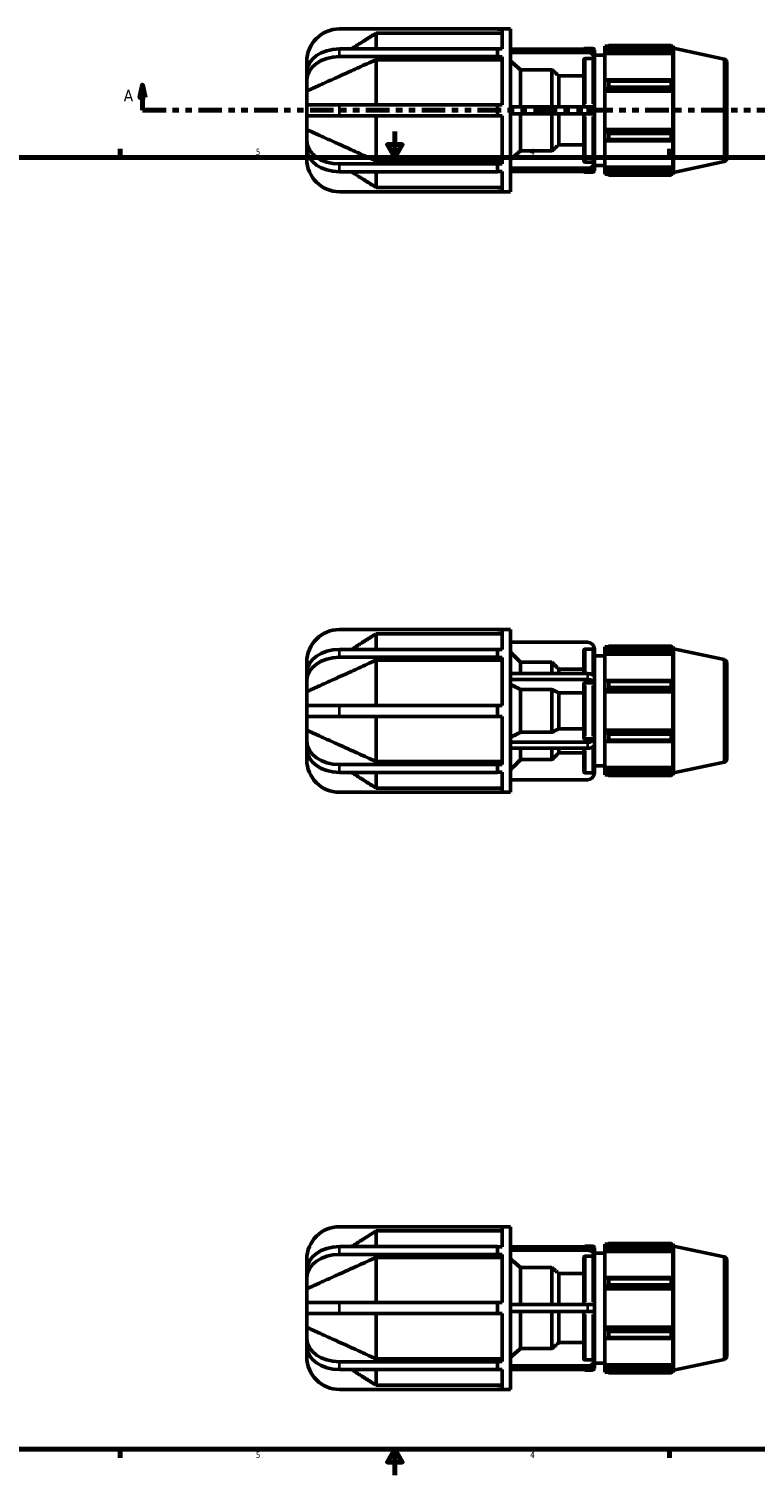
# Model space of a CAD drawing. Header units: inches. Extents: x 0.1 to 43.8, y -12 to 27.8.
# Tile 3 of 6: x 11.3 to 22.6, y 0.6 to 23. Entities that reach past the tile are written whole.
import ezdxf

# ---------------------------------------------------------------- set-up
doc = ezdxf.new("R2010")
doc.units = ezdxf.units.IN
doc.header["$MEASUREMENT"] = 0
doc.linetypes.add('DOUBLE_DASH_CHAIN', pattern=[1.2403, 0.6614, -0.0827, 0.1654, -0.0827, 0.1654, -0.0827])
for name, color, linetype, lineweight in [('Border (ANSI)', 7, 'Continuous', 70), ('Section Line (ANSI)', 7, 'DOUBLE_DASH_CHAIN', 70), ('Visible (ANSI)', 7, 'Continuous', 50), ('Visible Narrow (ANSI)', 7, 'Continuous', 35)]:
    doc.layers.add(name, color=color, linetype=linetype, lineweight=lineweight)
doc.styles.add('Label Text (ANSI)', font='tahoma.ttf')
doc.styles.add('Note Text (ANSI)', font='tahoma.ttf')

# ---------------------------------------------------------------- blocks, each defined once
blk = doc.blocks.new('Borders Default Border')
at = {"layer": 'Border (ANSI)'}
for p, q in [((12.75, 21), (12.75, 21.134)), ((21.25, 21), (21.25, 21.134)), ((12.75, 1), (12.75, 0.866)), ((21.25, 1), (21.25, 0.866))]:
    blk.add_line(p, q, dxfattribs=at)
at = {"layer": 'Border (ANSI)', "flags": 128}
for points in [[(17, 21.4), (17, 21), (16.885, 21.2), (17.115, 21.2), (17, 21)], [(0.5, 1), (0.5, 21), (33.5, 21), (33.5, 1), (0.5, 1)], [(17, 0.6), (17, 1), (16.885, 0.8), (17.115, 0.8), (17, 1)]]:
    blk.add_lwpolyline(points, dxfattribs=at)
at = {"layer": 'Border (ANSI)', "color": 5, "true_color": 0x0000ff, "char_height": 0.0945, "attachment_point": 7, "style": 'Note Text (ANSI)'}
for s, insert in [('5', (14.847, 21.038)), ('4', (19.092, 21.04)), ('5', (14.847, 0.864)), ('4', (19.092, 0.866))]:
    blk.add_mtext(s, dxfattribs=dict(at, insert=insert))
blk = doc.blocks.new('2dTransSection0')
at = {"layer": 'Section Line (ANSI)', "linetype": 'Continuous'}
for p, q in [((13.094, 22.124), (13.054, 21.927)), ((13.094, 21.927), (13.094, 22.124)), ((13.133, 21.927), (13.094, 22.124)), ((30.538, 22.124), (30.498, 21.927)), ((30.538, 21.927), (30.538, 22.124)), ((30.577, 21.927), (30.538, 22.124)), ((13.054, 21.927), (13.133, 21.927)), ((13.094, 21.73), (13.094, 21.927)), ((13.094, 21.73), (13.458, 21.73)), ((30.173, 21.73), (30.538, 21.73)), ((30.498, 21.927), (30.577, 21.927)), ((30.538, 21.73), (30.538, 21.927))]:
    blk.add_line(p, q, dxfattribs=at)
at = {"layer": 'Section Line (ANSI)', "linetype": 'DOUBLE_DASH_CHAIN', "ltscale": 0.55082}
blk.add_line((13.094, 21.73), (30.538, 21.73), dxfattribs=at)
at = {"layer": 'Section Line (ANSI)', "linetype": 'Continuous', "flags": 128}
for points in [[(13.133, 21.927), (13.094, 22.124), (13.054, 21.927), (13.133, 21.927)], [(30.577, 21.927), (30.538, 22.124), (30.498, 21.927), (30.577, 21.927)]]:
    blk.add_lwpolyline(points, dxfattribs=at)
at = {"layer": 'Section Line (ANSI)'}
for points in [[(13.133, 21.927), (13.094, 22.124), (13.054, 21.927), (13.133, 21.927)], [(30.577, 21.927), (30.538, 22.124), (30.498, 21.927), (30.577, 21.927)]]:
    blk.add_solid(points, dxfattribs=at)
at = {"layer": 'Section Line (ANSI)', "char_height": 0.18, "attachment_point": 7, "style": 'Label Text (ANSI)'}
for insert in [(12.804, 21.868), (30.674, 21.868)]:
    blk.add_mtext('A', dxfattribs=dict(at, insert=insert))

msp = doc.modelspace()

# ---------------------------------------------------------------- linework, layer by layer
at = {"layer": 'Visible (ANSI)'}
for p, q in [((18.5853, 22.9898), (16.1409, 22.9898)), ((16.7079, 22.681), (16.7079, 22.9238)), ((18.6609, 22.9238), (16.7079, 22.9238)), ((18.5853, 22.9898), (18.7869, 22.9898)), ((18.5853, 22.9869), (18.5853, 22.9898)), ((18.6609, 22.9869), (18.5853, 22.9869)), ((18.6609, 22.679), (18.6609, 22.9869)), ((18.7869, 20.4698), (18.7869, 22.9898)), ((16.1409, 22.681), (18.5853, 22.681)), ((18.5853, 22.6208), (18.5853, 22.681)), ((18.5853, 22.679), (18.6609, 22.679)), ((18.5853, 22.5605), (18.5853, 22.6208)), ((18.7869, 22.6787), (19.9799, 22.6787)), ((19.9799, 22.6255), (18.7869, 22.6255)), ((19.9448, 22.6883), (20.0654, 22.6883)), ((20.0864, 22.6674), (20.0864, 22.5865)), ((20.2489, 22.7203), (20.2489, 22.6846)), ((20.2489, 22.7203), (20.2942, 22.7203)), ((20.2702, 22.7049), (20.2489, 22.6846)), ((20.2489, 22.6178), (20.2489, 22.6846)), ((20.2489, 22.6178), (20.2702, 22.6367)), ((20.2489, 22.6083), (20.2489, 22.6178)), ((20.2702, 22.6367), (21.2909, 22.6367)), ((20.3128, 22.7319), (20.3128, 22.6934)), ((20.3128, 22.7319), (21.2771, 22.7319)), ((21.2771, 22.6934), (20.3128, 22.6934)), ((21.2771, 22.6934), (21.2771, 22.7319)), ((21.2831, 22.7203), (21.3013, 22.7203)), ((21.3013, 22.6744), (21.2909, 22.7049)), ((21.2909, 22.6367), (21.3013, 22.6083)), ((21.3013, 22.6744), (21.3013, 22.7203)), ((21.3109, 22.6908), (21.3013, 22.7203)), ((21.3109, 20.7688), (21.3109, 22.6908)), ((22.0954, 22.5241), (21.3109, 22.6908)), ((15.6369, 22.4858), (15.6369, 22.3246)), ((18.5853, 22.5605), (16.1409, 22.5605)), ((16.7079, 21.815), (16.7079, 22.5138)), ((18.6609, 22.5138), (16.7079, 22.5138)), ((18.5853, 22.5585), (18.5853, 22.5605)), ((18.6609, 22.5585), (18.5853, 22.5585)), ((18.6609, 21.815), (18.6609, 22.5585)), ((19.9239, 21.7831), (19.9239, 22.5138)), ((20.0654, 22.532), (19.9448, 22.532)), ((20.0864, 22.5333), (20.0864, 22.5865)), ((20.0864, 22.5818), (20.2489, 22.5818)), ((20.0864, 22.5138), (20.0864, 22.5333)), ((20.0864, 22.5138), (20.0864, 21.7831)), ((20.2489, 22.6083), (20.2489, 22.1921)), ((20.2489, 22.6083), (21.3013, 22.6083)), ((21.3013, 22.1871), (21.3013, 22.6083)), ((22.1369, 22.4728), (22.1369, 20.9868)), ((15.6369, 22.2041), (15.6369, 22.3246)), ((15.6369, 22.2041), (15.6369, 22.0283)), ((19.4303, 22.3563), (18.9444, 22.3563)), ((18.9444, 21.7831), (18.9444, 22.3563)), ((19.4303, 21.7831), (19.4303, 22.3563)), ((19.9239, 22.2637), (19.5369, 22.2637)), ((19.5369, 21.7831), (19.5369, 22.2637)), ((20.2702, 22.2019), (20.2489, 22.1921)), ((20.2489, 22.0308), (20.2489, 22.1921)), ((21.2909, 22.2019), (20.2702, 22.2019)), ((20.3128, 22.1834), (20.3128, 22.0904)), ((20.3128, 22.1834), (21.2771, 22.1834)), ((21.2771, 22.0904), (21.2771, 22.1834)), ((21.3013, 22.1871), (21.2909, 22.2019)), ((15.6369, 21.815), (15.6369, 22.0283)), ((20.2489, 22.0308), (20.2702, 22.0372)), ((20.2489, 22.0276), (20.2489, 22.0308)), ((20.2489, 22.0276), (20.2489, 21.432)), ((20.2489, 22.0276), (21.3013, 22.0276)), ((20.2702, 22.0372), (21.2909, 22.0372)), ((21.2771, 22.0904), (20.3128, 22.0904)), ((21.2909, 22.0372), (21.3013, 22.0276)), ((21.3013, 21.432), (21.3013, 22.0276)), ((16.1409, 21.815), (15.6369, 21.815)), ((15.6369, 21.6446), (15.6369, 21.815)), ((16.1409, 21.815), (18.5853, 21.815)), ((18.5853, 21.7298), (18.5853, 21.815)), ((18.5853, 21.815), (18.6609, 21.815)), ((18.5853, 21.6446), (18.5853, 21.7298)), ((18.7869, 21.7831), (19.9799, 21.7831)), ((19.9799, 21.7831), (20.0864, 21.7831)), ((20.0864, 21.6766), (20.0864, 21.7831)), ((15.6369, 21.4313), (15.6369, 21.6446)), ((15.6369, 21.6446), (16.1409, 21.6446)), ((18.5853, 21.6446), (16.1409, 21.6446)), ((16.7079, 20.9458), (16.7079, 21.6446)), ((18.6609, 21.6446), (18.5853, 21.6446)), ((18.6609, 20.9011), (18.6609, 21.6446)), ((19.9799, 21.6766), (18.7869, 21.6766)), ((18.9444, 21.1033), (18.9444, 21.6766)), ((19.4303, 21.1033), (19.4303, 21.6766)), ((19.5369, 21.1959), (19.5369, 21.6766)), ((19.9239, 20.9458), (19.9239, 21.6766)), ((20.0864, 21.6766), (19.9799, 21.6766)), ((20.0864, 21.6766), (20.0864, 20.9458)), ((15.6369, 21.4313), (15.6369, 21.2555)), ((20.2489, 21.4288), (20.2489, 21.432)), ((20.2489, 21.432), (21.3013, 21.432)), ((20.2489, 21.2675), (20.2489, 21.4288)), ((20.2702, 21.4224), (20.2489, 21.4288)), ((21.2909, 21.4224), (20.2702, 21.4224)), ((20.3128, 21.3692), (20.3128, 21.2762)), ((20.3128, 21.3692), (21.2771, 21.3692)), ((21.2771, 21.2762), (20.3128, 21.2762)), ((21.2771, 21.2762), (21.2771, 21.3692)), ((21.3013, 21.432), (21.2909, 21.4224)), ((21.2909, 21.2577), (21.3013, 21.2725)), ((21.3013, 20.8513), (21.3013, 21.2725)), ((15.6369, 21.135), (15.6369, 21.2555)), ((15.6369, 21.135), (15.6369, 20.9738)), ((18.9444, 21.1033), (19.4303, 21.1033)), ((19.5369, 21.1959), (19.9239, 21.1959)), ((20.2489, 21.2675), (20.2489, 20.8513)), ((20.2489, 21.2675), (20.2702, 21.2577)), ((20.2702, 21.2577), (21.2909, 21.2577)), ((16.1409, 20.8991), (18.5853, 20.8991)), ((16.7079, 20.9458), (18.6609, 20.9458)), ((18.5853, 20.8991), (18.5853, 20.9011)), ((18.5853, 20.9011), (18.6609, 20.9011)), ((18.5853, 20.8389), (18.5853, 20.8991)), ((18.5853, 20.7786), (18.5853, 20.8389)), ((18.7869, 20.8341), (19.9799, 20.8341)), ((19.9448, 20.9276), (20.0654, 20.9276)), ((20.0864, 20.9263), (20.0864, 20.9458)), ((20.0864, 20.8731), (20.0864, 20.9263)), ((20.0864, 20.8778), (20.2489, 20.8778)), ((20.0864, 20.8731), (20.0864, 20.7923)), ((20.2489, 20.8418), (20.2489, 20.8513)), ((20.2489, 20.8513), (21.3013, 20.8513)), ((20.2489, 20.775), (20.2489, 20.8418)), ((20.2702, 20.8229), (20.2489, 20.8418)), ((21.2909, 20.8229), (20.2702, 20.8229)), ((21.3013, 20.8513), (21.2909, 20.8229)), ((22.0954, 20.9356), (21.3109, 20.7688)), ((18.5853, 20.7786), (16.1409, 20.7786)), ((16.7079, 20.5358), (16.7079, 20.7786)), ((18.6609, 20.7806), (18.5853, 20.7806)), ((18.6609, 20.4727), (18.6609, 20.7806)), ((19.9799, 20.7809), (18.7869, 20.7809)), ((19.9448, 20.7713), (20.0654, 20.7713)), ((20.2489, 20.775), (20.2489, 20.7394)), ((20.2489, 20.775), (20.2702, 20.7547)), ((20.2489, 20.7394), (20.2942, 20.7394)), ((20.3128, 20.7662), (20.3128, 20.7277)), ((20.3128, 20.7662), (21.2771, 20.7662)), ((21.2771, 20.7277), (20.3128, 20.7277)), ((21.2771, 20.7277), (21.2771, 20.7662)), ((21.2831, 20.7394), (21.3013, 20.7394)), ((21.2909, 20.7547), (21.3013, 20.7852)), ((21.3013, 20.7394), (21.3013, 20.7852)), ((21.3109, 20.7688), (21.3013, 20.7394)), ((16.1409, 20.4698), (18.5853, 20.4698)), ((16.7079, 20.5358), (18.6609, 20.5358)), ((18.5853, 20.4698), (18.5853, 20.4727)), ((18.5853, 20.4727), (18.6609, 20.4727)), ((18.5853, 20.4698), (18.7869, 20.4698)), ((18.5853, 13.691), (16.1409, 13.691)), ((18.5853, 13.691), (18.7869, 13.691)), ((18.5853, 13.6881), (18.5853, 13.691)), ((18.6609, 13.6881), (18.5853, 13.6881)), ((18.6609, 13.3801), (18.6609, 13.6881)), ((18.7869, 11.171), (18.7869, 13.691)), ((16.7079, 13.3822), (16.7079, 13.6249)), ((18.6609, 13.6249), (16.7079, 13.6249)), ((19.9799, 13.496), (18.7869, 13.496)), ((16.1409, 13.3822), (18.5853, 13.3822)), ((18.5853, 13.2617), (16.1409, 13.2617)), ((16.7079, 12.5162), (16.7079, 13.215)), ((18.6609, 13.215), (16.7079, 13.215)), ((18.5853, 13.3219), (18.5853, 13.3822)), ((18.5853, 13.3801), (18.6609, 13.3801)), ((18.5853, 13.2617), (18.5853, 13.3219)), ((18.5853, 13.2596), (18.5853, 13.2617)), ((18.6609, 13.2596), (18.5853, 13.2596)), ((18.6609, 12.5162), (18.6609, 13.2596)), ((19.9239, 13.0096), (19.9239, 13.367)), ((20.0654, 13.388), (19.9448, 13.388)), ((20.0864, 13.367), (20.0864, 13.3895)), ((20.0864, 13.367), (20.0864, 12.9563)), ((20.0864, 13.283), (20.2489, 13.283)), ((20.2489, 13.4214), (20.2489, 13.3857)), ((20.2489, 13.4214), (20.2942, 13.4214)), ((20.2702, 13.4061), (20.2489, 13.3857)), ((20.2489, 13.319), (20.2489, 13.3857)), ((20.2489, 13.319), (20.2702, 13.3379)), ((20.2489, 13.3095), (20.2489, 13.319)), ((20.2489, 13.3095), (20.2489, 12.8932)), ((20.2489, 13.3095), (21.3013, 13.3095)), ((20.2702, 13.3379), (21.2909, 13.3379)), ((20.3128, 13.4331), (20.3128, 13.3946)), ((20.3128, 13.4331), (21.2771, 13.4331)), ((21.2771, 13.3946), (20.3128, 13.3946)), ((21.2771, 13.3946), (21.2771, 13.4331)), ((21.2831, 13.4214), (21.3013, 13.4214)), ((21.3013, 13.3756), (21.2909, 13.4061)), ((21.2909, 13.3379), (21.3013, 13.3095)), ((21.3013, 13.3756), (21.3013, 13.4214)), ((21.3109, 13.392), (21.3013, 13.4214)), ((21.3013, 12.8883), (21.3013, 13.3095)), ((21.3109, 11.47), (21.3109, 13.392)), ((22.0954, 13.2252), (21.3109, 13.392)), ((15.6369, 13.187), (15.6369, 13.0258)), ((15.6369, 12.9053), (15.6369, 13.0258)), ((18.7869, 13.0096), (19.9799, 13.0096)), ((19.4303, 13.1851), (18.9444, 13.1851)), ((18.9444, 13.0096), (18.9444, 13.1851)), ((19.4303, 13.0096), (19.4303, 13.1851)), ((19.9239, 13.0782), (19.5369, 13.0782)), ((19.5369, 13.0096), (19.5369, 13.0782)), ((22.1369, 13.174), (22.1369, 11.6879)), ((15.6369, 12.9053), (15.6369, 12.7295)), ((19.9799, 12.9174), (18.7869, 12.9174)), ((19.9239, 12.0091), (19.9239, 12.8529)), ((20.0654, 12.8634), (19.9448, 12.8634)), ((20.0864, 12.8641), (20.0864, 12.9563)), ((20.0864, 12.8529), (20.0864, 12.8641)), ((20.0864, 12.8529), (20.0864, 12.0091)), ((20.2702, 12.9031), (20.2489, 12.8932)), ((20.2489, 12.732), (20.2489, 12.8932)), ((21.2909, 12.9031), (20.2702, 12.9031)), ((20.3128, 12.8846), (20.3128, 12.7916)), ((20.3128, 12.8846), (21.2771, 12.8846)), ((21.2771, 12.7916), (20.3128, 12.7916)), ((21.2771, 12.7916), (21.2771, 12.8846)), ((21.3013, 12.8883), (21.2909, 12.9031)), ((15.6369, 12.5162), (15.6369, 12.7295)), ((19.4303, 12.7619), (18.9444, 12.7619)), ((18.9444, 12.1), (18.9444, 12.7619)), ((19.4303, 12.1), (19.4303, 12.7619)), ((19.9239, 12.7085), (19.5369, 12.7085)), ((19.5369, 12.1535), (19.5369, 12.7085)), ((20.2489, 12.732), (20.2702, 12.7384)), ((20.2489, 12.7288), (20.2489, 12.732)), ((20.2489, 12.7288), (20.2489, 12.1331)), ((20.2489, 12.7288), (21.3013, 12.7288)), ((20.2702, 12.7384), (21.2909, 12.7384)), ((21.2909, 12.7384), (21.3013, 12.7288)), ((21.3013, 12.1331), (21.3013, 12.7288)), ((16.1409, 12.5162), (15.6369, 12.5162)), ((15.6369, 12.3458), (15.6369, 12.5162)), ((15.6369, 12.1325), (15.6369, 12.3458)), ((15.6369, 12.3458), (16.1409, 12.3458)), ((16.1409, 12.5162), (18.5853, 12.5162)), ((18.5853, 12.3458), (16.1409, 12.3458)), ((16.7079, 11.647), (16.7079, 12.3458)), ((18.5853, 12.431), (18.5853, 12.5162)), ((18.5853, 12.5162), (18.6609, 12.5162)), ((18.5853, 12.3458), (18.5853, 12.431)), ((18.6609, 12.3458), (18.5853, 12.3458)), ((18.6609, 11.6023), (18.6609, 12.3458)), ((15.6369, 12.1325), (15.6369, 11.9566)), ((18.9444, 12.1), (19.4303, 12.1)), ((19.5369, 12.1535), (19.9239, 12.1535)), ((20.2489, 12.1299), (20.2489, 12.1331)), ((20.2489, 12.1331), (21.3013, 12.1331)), ((20.2702, 12.1235), (20.2489, 12.1299)), ((20.2489, 11.9687), (20.2489, 12.1299)), ((21.2909, 12.1235), (20.2702, 12.1235)), ((21.3013, 12.1331), (21.2909, 12.1235)), ((15.6369, 11.8362), (15.6369, 11.9566)), ((18.7869, 11.9446), (19.9799, 11.9446)), ((19.9448, 11.9986), (20.0654, 11.9986)), ((20.0864, 11.9978), (20.0864, 12.0091)), ((20.0864, 11.9056), (20.0864, 11.9978)), ((20.0864, 11.9056), (20.0864, 11.4949)), ((20.2489, 11.9687), (20.2702, 11.9589)), ((20.2489, 11.9687), (20.2489, 11.5524)), ((20.2702, 11.9589), (21.2909, 11.9589)), ((20.3128, 12.0704), (20.3128, 11.9774)), ((20.3128, 12.0704), (21.2771, 12.0704)), ((21.2771, 11.9774), (20.3128, 11.9774)), ((21.2771, 11.9774), (21.2771, 12.0704)), ((21.2909, 11.9589), (21.3013, 11.9736)), ((21.3013, 11.5524), (21.3013, 11.9736)), ((15.6369, 11.8362), (15.6369, 11.675)), ((16.7079, 11.647), (18.6609, 11.647)), ((19.9799, 11.8524), (18.7869, 11.8524)), ((18.9444, 11.6769), (18.9444, 11.8524)), ((18.9444, 11.6769), (19.4303, 11.6769)), ((19.4303, 11.6769), (19.4303, 11.8524)), ((19.5369, 11.7837), (19.5369, 11.8524)), ((19.5369, 11.7837), (19.9239, 11.7837)), ((19.9239, 11.4949), (19.9239, 11.8524)), ((16.1409, 11.6003), (18.5853, 11.6003)), ((18.5853, 11.4798), (16.1409, 11.4798)), ((16.7079, 11.237), (16.7079, 11.4798)), ((18.5853, 11.6003), (18.5853, 11.6023)), ((18.5853, 11.6023), (18.6609, 11.6023)), ((18.5853, 11.54), (18.5853, 11.6003)), ((18.5853, 11.4798), (18.5853, 11.54)), ((18.6609, 11.4818), (18.5853, 11.4818)), ((18.6609, 11.1739), (18.6609, 11.4818)), ((19.9448, 11.474), (20.0654, 11.474)), ((20.0864, 11.579), (20.2489, 11.579)), ((20.0864, 11.4725), (20.0864, 11.4949)), ((20.2489, 11.543), (20.2489, 11.5524)), ((20.2489, 11.5524), (21.3013, 11.5524)), ((20.2489, 11.4762), (20.2489, 11.543)), ((20.2702, 11.5241), (20.2489, 11.543)), ((20.2489, 11.4762), (20.2702, 11.4559)), ((20.2489, 11.4762), (20.2489, 11.4405)), ((20.2489, 11.4405), (20.2942, 11.4405)), ((21.2909, 11.5241), (20.2702, 11.5241)), ((20.3128, 11.4674), (20.3128, 11.4289)), ((20.3128, 11.4674), (21.2771, 11.4674)), ((21.2771, 11.4289), (20.3128, 11.4289)), ((21.2771, 11.4289), (21.2771, 11.4674)), ((21.2831, 11.4405), (21.3013, 11.4405)), ((21.3013, 11.5524), (21.2909, 11.5241)), ((21.2909, 11.4559), (21.3013, 11.4864)), ((21.3013, 11.4405), (21.3013, 11.4864)), ((21.3109, 11.47), (21.3013, 11.4405)), ((22.0954, 11.6367), (21.3109, 11.47)), ((16.7079, 11.237), (18.6609, 11.237)), ((18.7869, 11.366), (19.9799, 11.366)), ((16.1409, 11.171), (18.5853, 11.171)), ((18.5853, 11.171), (18.5853, 11.1739)), ((18.5853, 11.1739), (18.6609, 11.1739)), ((18.5853, 11.171), (18.7869, 11.171)), ((18.5853, 4.4453), (16.1409, 4.4453)), ((16.7079, 4.1365), (16.7079, 4.3793)), ((18.6609, 4.3793), (16.7079, 4.3793)), ((18.5853, 4.4453), (18.7869, 4.4453)), ((18.5853, 4.4424), (18.5853, 4.4453)), ((18.6609, 4.4424), (18.5853, 4.4424)), ((18.6609, 4.1345), (18.6609, 4.4424)), ((18.7869, 1.9253), (18.7869, 4.4453)), ((16.1409, 4.1365), (18.5853, 4.1365)), ((18.5853, 4.0763), (18.5853, 4.1365)), ((18.5853, 4.1345), (18.6609, 4.1345)), ((18.5853, 4.016), (18.5853, 4.0763)), ((18.7869, 4.1343), (19.9799, 4.1343)), ((19.9799, 4.081), (18.7869, 4.081)), ((19.9448, 4.1438), (20.0654, 4.1438)), ((20.0864, 4.1229), (20.0864, 4.042)), ((20.0864, 3.9888), (20.0864, 4.042)), ((20.0864, 4.0373), (20.2489, 4.0373)), ((20.2489, 4.1758), (20.2489, 4.1401)), ((20.2489, 4.1758), (20.2942, 4.1758)), ((20.2702, 4.1604), (20.2489, 4.1401)), ((20.2489, 4.0733), (20.2489, 4.1401)), ((20.2489, 4.0733), (20.2702, 4.0922)), ((20.2489, 4.0639), (20.2489, 4.0733)), ((20.2489, 4.0639), (20.2489, 3.6476)), ((20.2489, 4.0639), (21.3013, 4.0639)), ((20.2702, 4.0922), (21.2909, 4.0922)), ((20.3128, 4.1874), (20.3128, 4.1489)), ((20.3128, 4.1874), (21.2771, 4.1874)), ((21.2771, 4.1489), (20.3128, 4.1489)), ((21.2771, 4.1489), (21.2771, 4.1874)), ((21.2831, 4.1758), (21.3013, 4.1758)), ((21.3013, 4.1299), (21.2909, 4.1604)), ((21.2909, 4.0922), (21.3013, 4.0639)), ((21.3013, 4.1299), (21.3013, 4.1758)), ((21.3109, 4.1463), (21.3013, 4.1758)), ((21.3013, 3.6427), (21.3013, 4.0639)), ((21.3109, 2.2243), (21.3109, 4.1463)), ((22.0954, 3.9796), (21.3109, 4.1463)), ((15.6369, 3.9413), (15.6369, 3.7801)), ((18.5853, 4.016), (16.1409, 4.016)), ((16.7079, 3.2705), (16.7079, 3.9693)), ((18.6609, 3.9693), (16.7079, 3.9693)), ((18.5853, 4.014), (18.5853, 4.016)), ((18.6609, 4.014), (18.5853, 4.014)), ((18.6609, 3.2705), (18.6609, 4.014)), ((19.4303, 3.8118), (18.9444, 3.8118)), ((18.9444, 3.2386), (18.9444, 3.8118)), ((19.4303, 3.2386), (19.4303, 3.8118)), ((19.9239, 3.2386), (19.9239, 3.9693)), ((20.0654, 3.9875), (19.9448, 3.9875)), ((20.0864, 3.9693), (20.0864, 3.9888)), ((20.0864, 3.9693), (20.0864, 3.2386)), ((22.1369, 3.9283), (22.1369, 2.4423)), ((15.6369, 3.6596), (15.6369, 3.7801)), ((15.6369, 3.6596), (15.6369, 3.4838)), ((19.9239, 3.7192), (19.5369, 3.7192)), ((19.5369, 3.2386), (19.5369, 3.7192)), ((20.2702, 3.6574), (20.2489, 3.6476)), ((20.2489, 3.4864), (20.2489, 3.6476)), ((21.2909, 3.6574), (20.2702, 3.6574)), ((20.3128, 3.6389), (20.3128, 3.5459)), ((20.3128, 3.6389), (21.2771, 3.6389)), ((21.2771, 3.5459), (21.2771, 3.6389)), ((21.3013, 3.6427), (21.2909, 3.6574)), ((15.6369, 3.2705), (15.6369, 3.4838)), ((20.2489, 3.4864), (20.2702, 3.4928)), ((20.2489, 3.4831), (20.2489, 3.4864)), ((20.2489, 3.4831), (20.2489, 2.8875)), ((20.2489, 3.4831), (21.3013, 3.4831)), ((20.2702, 3.4928), (21.2909, 3.4928)), ((21.2771, 3.5459), (20.3128, 3.5459)), ((21.2909, 3.4928), (21.3013, 3.4831)), ((21.3013, 2.8875), (21.3013, 3.4831)), ((16.1409, 3.2705), (15.6369, 3.2705)), ((15.6369, 3.1001), (15.6369, 3.2705)), ((16.1409, 3.2705), (18.5853, 3.2705)), ((18.5853, 3.1853), (18.5853, 3.2705)), ((18.5853, 3.2705), (18.6609, 3.2705)), ((18.5853, 3.1001), (18.5853, 3.1853)), ((18.7869, 3.2386), (19.9799, 3.2386)), ((19.9799, 3.2386), (20.0864, 3.2386)), ((20.0864, 3.1321), (20.0864, 3.2386)), ((15.6369, 2.8868), (15.6369, 3.1001)), ((15.6369, 3.1001), (16.1409, 3.1001)), ((18.5853, 3.1001), (16.1409, 3.1001)), ((16.7079, 2.4013), (16.7079, 3.1001)), ((18.6609, 3.1001), (18.5853, 3.1001)), ((18.6609, 2.3566), (18.6609, 3.1001)), ((19.9799, 3.1321), (18.7869, 3.1321)), ((18.9444, 2.5589), (18.9444, 3.1321)), ((19.4303, 2.5589), (19.4303, 3.1321)), ((19.5369, 2.6514), (19.5369, 3.1321)), ((19.9239, 2.4013), (19.9239, 3.1321)), ((20.0864, 3.1321), (19.9799, 3.1321)), ((20.0864, 3.1321), (20.0864, 2.4013)), ((15.6369, 2.8868), (15.6369, 2.711)), ((15.6369, 2.5905), (15.6369, 2.711)), ((20.2489, 2.8843), (20.2489, 2.8875)), ((20.2489, 2.8875), (21.3013, 2.8875)), ((20.2489, 2.7231), (20.2489, 2.8843)), ((20.2702, 2.8779), (20.2489, 2.8843)), ((20.2489, 2.7231), (20.2702, 2.7132)), ((20.2489, 2.7231), (20.2489, 2.3068)), ((21.2909, 2.8779), (20.2702, 2.8779)), ((20.2702, 2.7132), (21.2909, 2.7132)), ((20.3128, 2.8247), (20.3128, 2.7317)), ((20.3128, 2.8247), (21.2771, 2.8247)), ((21.2771, 2.7317), (20.3128, 2.7317)), ((21.2771, 2.7317), (21.2771, 2.8247)), ((21.3013, 2.8875), (21.2909, 2.8779)), ((21.2909, 2.7132), (21.3013, 2.728)), ((21.3013, 2.3068), (21.3013, 2.728)), ((15.6369, 2.5905), (15.6369, 2.4293)), ((18.9444, 2.5589), (19.4303, 2.5589)), ((19.5369, 2.6514), (19.9239, 2.6514)), ((16.1409, 2.3546), (18.5853, 2.3546)), ((16.7079, 2.4013), (18.6609, 2.4013)), ((18.5853, 2.3546), (18.5853, 2.3566)), ((18.5853, 2.3566), (18.6609, 2.3566)), ((18.5853, 2.2944), (18.5853, 2.3546)), ((18.5853, 2.2341), (18.5853, 2.2944)), ((18.7869, 2.2896), (19.9799, 2.2896)), ((19.9448, 2.3831), (20.0654, 2.3831)), ((20.0864, 2.3819), (20.0864, 2.4013)), ((20.0864, 2.3286), (20.0864, 2.3819)), ((20.0864, 2.3333), (20.2489, 2.3333)), ((20.0864, 2.3286), (20.0864, 2.2478)), ((20.2489, 2.2973), (20.2489, 2.3068)), ((20.2489, 2.3068), (21.3013, 2.3068)), ((20.2489, 2.2305), (20.2489, 2.2973)), ((20.2702, 2.2784), (20.2489, 2.2973)), ((21.2909, 2.2784), (20.2702, 2.2784)), ((21.3013, 2.3068), (21.2909, 2.2784)), ((21.2909, 2.2102), (21.3013, 2.2407)), ((21.3013, 2.1949), (21.3013, 2.2407)), ((22.0954, 2.3911), (21.3109, 2.2243)), ((18.5853, 2.2341), (16.1409, 2.2341)), ((16.7079, 1.9914), (16.7079, 2.2341)), ((18.6609, 2.2362), (18.5853, 2.2362)), ((18.6609, 1.9282), (18.6609, 2.2362)), ((19.9799, 2.2364), (18.7869, 2.2364)), ((19.9448, 2.2268), (20.0654, 2.2268)), ((20.2489, 2.2305), (20.2702, 2.2102)), ((20.2489, 2.2305), (20.2489, 2.1949)), ((20.2489, 2.1949), (20.2942, 2.1949)), ((20.3128, 2.2217), (20.3128, 2.1832)), ((20.3128, 2.2217), (21.2771, 2.2217)), ((21.2771, 2.1832), (20.3128, 2.1832)), ((21.2771, 2.1832), (21.2771, 2.2217)), ((21.2831, 2.1949), (21.3013, 2.1949)), ((21.3109, 2.2243), (21.3013, 2.1949)), ((16.1409, 1.9253), (18.5853, 1.9253)), ((16.7079, 1.9914), (18.6609, 1.9914)), ((18.5853, 1.9253), (18.5853, 1.9282)), ((18.5853, 1.9282), (18.6609, 1.9282)), ((18.5853, 1.9253), (18.7869, 1.9253))]:
    msp.add_line(p, q, dxfattribs=at)
for centre, radius, start, end in [((16.1409, 22.4858), 0.504, 90, 180), ((19.9448, 22.6674), 0.0209, 90, 147.06672), ((20.0654, 22.6674), 0.0209, 0, 90), ((22.0845, 22.4728), 0.0524, 0, 78), ((16.1409, 20.9738), 0.504, 180, 270), ((22.0845, 20.9868), 0.0524, 282, 0), ((19.9448, 20.7923), 0.0209, 212.93328, 270), ((20.0654, 20.7923), 0.0209, 270, 0), ((16.1409, 13.187), 0.504, 90, 180), ((19.9799, 13.3895), 0.1065, 0, 90), ((22.0845, 13.174), 0.0524, 0, 78), ((16.1409, 11.675), 0.504, 180, 270), ((22.0845, 11.6879), 0.0524, 282, 0), ((19.9799, 11.4725), 0.1065, 270, 0), ((16.1409, 3.9413), 0.504, 90, 180), ((19.9448, 4.1229), 0.0209, 90, 147.06672), ((20.0654, 4.1229), 0.0209, 0, 90), ((22.0845, 3.9283), 0.0524, 0, 78), ((16.1409, 2.4293), 0.504, 180, 270), ((20.0654, 2.2478), 0.0209, 270, 0), ((22.0845, 2.4423), 0.0524, 282, 0), ((19.9448, 2.2478), 0.0209, 212.93328, 270)]:
    msp.add_arc(centre, radius, start, end, dxfattribs=at)
for centre, major_axis, ratio, start_param, end_param in [((16.1409, 22.3246), (-0.504, 0), 0.7071068, 4.712389, 6.2831853), ((19.9799, 22.5865), (0.1065, 0), 0.8660254, 0, 1.5707963), ((19.9799, 22.5333), (0.1065, 0), 0.8660254, 0, 1.5707963), ((16.1409, 22.2041), (-0.504, 0), 0.7071068, 4.712389, 6.2831853), ((16.1409, 21.2555), (-0.504, 0), 0.7071068, 0, 1.5707963), ((16.1409, 21.135), (-0.504, 0), 0.7071068, 0, 1.5707963), ((19.9799, 20.9263), (0.1065, 0), 0.8660254, 4.712389, 6.2831853), ((19.9799, 20.8731), (0.1065, 0), 0.8660254, 4.712389, 6.2831853), ((16.1409, 13.0258), (-0.504, 0), 0.7071068, 4.712389, 6.2831853), ((16.1409, 12.9053), (-0.504, 0), 0.7071068, 4.712389, 6.2831853), ((19.9799, 12.9563), (0.1065, 0), 0.5, 0, 1.5707963), ((19.9799, 12.8641), (0.1065, 0), 0.5, 0, 1.5707963), ((16.1409, 11.9566), (-0.504, 0), 0.7071068, 0, 1.5707963), ((19.9799, 11.9978), (0.1065, 0), 0.5, 4.712389, 6.2831853), ((19.9799, 11.9056), (0.1065, 0), 0.5, 4.712389, 6.2831853), ((16.1409, 11.8362), (-0.504, 0), 0.7071068, 0, 1.5707963), ((16.1409, 3.7801), (-0.504, 0), 0.7071068, 4.712389, 6.2831853), ((19.9799, 4.042), (0.1065, 0), 0.8660254, 0, 1.5707963), ((19.9799, 3.9888), (0.1065, 0), 0.8660254, 0, 1.5707963), ((16.1409, 3.6596), (-0.504, 0), 0.7071068, 4.712389, 6.2831853), ((16.1409, 2.711), (-0.504, 0), 0.7071068, 0, 1.5707963), ((16.1409, 2.5905), (-0.504, 0), 0.7071068, 0, 1.5707963), ((19.9799, 2.3819), (0.1065, 0), 0.8660254, 4.712389, 6.2831853), ((19.9799, 2.3286), (0.1065, 0), 0.8660254, 4.712389, 6.2831853)]:
    msp.add_ellipse(centre, major_axis=major_axis, ratio=ratio, start_param=start_param, end_param=end_param, dxfattribs=at)
for points, weights in [([(16.7079, 22.9238), (16.4965, 22.7887), (16.3282, 22.681)], [1, 1.0241943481, 1.03562517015]), ([(20.3128, 22.7319), (20.2906, 22.7181), (20.2702, 22.7049)], [1.01666410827, 1.01182057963, 1.00617808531]), ([(20.2702, 22.6367), (20.2906, 22.6645), (20.3128, 22.6934)], [1.00617808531, 1.01182057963, 1.01666410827]), ([(21.2771, 22.7319), (21.2843, 22.7181), (21.2909, 22.7049)], [1, 1.00106365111, 1.00131036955]), ([(21.2909, 22.6367), (21.2843, 22.6645), (21.2771, 22.6934)], [1.00131036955, 1.00106365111, 1]), ([(16.7079, 22.5138), (15.9562, 22.1742), (15.6369, 22.0283)], [1, 1.09172488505, 1]), ([(18.9444, 22.3563), (18.8731, 22.4182), (18.7869, 22.493)], [1, 1.00449850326, 1]), ([(19.5369, 22.2637), (19.4876, 22.3065), (19.4303, 22.3563)], [1, 1.00290297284, 1]), ([(20.3128, 22.1834), (20.2906, 22.1928), (20.2702, 22.2019)], [1.01666410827, 1.01182057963, 1.00617808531]), ([(21.2771, 22.1834), (21.2843, 22.1928), (21.2909, 22.2019)], [1, 1.00106365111, 1.00131036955]), ([(20.2702, 22.0372), (20.2906, 22.0633), (20.3128, 22.0904)], [1.00617808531, 1.01182057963, 1.01666410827]), ([(21.2909, 22.0372), (21.2843, 22.0633), (21.2771, 22.0904)], [1.00131036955, 1.00106365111, 1]), ([(15.6369, 21.4313), (15.9562, 21.2854), (16.7079, 20.9458)], [1, 1.09172488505, 1]), ([(20.3128, 21.3692), (20.2906, 21.3963), (20.2702, 21.4224)], [1.01666410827, 1.01182057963, 1.00617808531]), ([(20.2702, 21.2577), (20.2906, 21.2668), (20.3128, 21.2762)], [1.00617808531, 1.01182057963, 1.01666410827]), ([(21.2771, 21.3692), (21.2843, 21.3963), (21.2909, 21.4224)], [1, 1.00106365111, 1.00131036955]), ([(21.2909, 21.2577), (21.2843, 21.2668), (21.2771, 21.2762)], [1.00131036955, 1.00106365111, 1]), ([(18.7869, 20.9667), (18.8731, 21.0414), (18.9444, 21.1033)], [1, 1.00449850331, 1]), ([(19.4303, 21.1033), (19.4876, 21.1531), (19.5369, 21.1959)], [1, 1.00290297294, 1]), ([(20.3128, 20.7662), (20.2906, 20.7952), (20.2702, 20.8229)], [1.01666410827, 1.01182057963, 1.00617808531]), ([(21.2771, 20.7662), (21.2843, 20.7952), (21.2909, 20.8229)], [1, 1.00106365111, 1.00131036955]), ([(16.3282, 20.7786), (16.4965, 20.6709), (16.7079, 20.5358)], [1.03562517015, 1.0241943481, 1]), ([(20.2702, 20.7547), (20.2906, 20.7415), (20.3128, 20.7277)], [1.00617808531, 1.01182057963, 1.01666410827]), ([(21.2909, 20.7547), (21.2843, 20.7415), (21.2771, 20.7277)], [1.00131036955, 1.00106365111, 1]), ([(16.7079, 13.6249), (16.4965, 13.4899), (16.3282, 13.3822)], [1, 1.0241943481, 1.03562517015]), ([(16.7079, 13.215), (15.9562, 12.8754), (15.6369, 12.7295)], [1, 1.09172488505, 1]), ([(18.9444, 13.1851), (18.8731, 13.2566), (18.7869, 13.3429)], [1, 1.00449850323, 1]), ([(20.3128, 13.4331), (20.2906, 13.4193), (20.2702, 13.4061)], [1.01666410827, 1.01182057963, 1.00617808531]), ([(20.2702, 13.3379), (20.2906, 13.3656), (20.3128, 13.3946)], [1.00617808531, 1.01182057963, 1.01666410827]), ([(21.2771, 13.4331), (21.2843, 13.4193), (21.2909, 13.4061)], [1, 1.00106365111, 1.00131036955]), ([(21.2909, 13.3379), (21.2843, 13.3656), (21.2771, 13.3946)], [1.00131036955, 1.00106365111, 1]), ([(19.5369, 13.0782), (19.4876, 13.1276), (19.4303, 13.1851)], [1, 1.00290297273, 1]), ([(18.9444, 12.7619), (18.8731, 12.7977), (18.7869, 12.8408)], [1, 1.0044985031, 1]), ([(20.3128, 12.8846), (20.2906, 12.894), (20.2702, 12.9031)], [1.01666410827, 1.01182057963, 1.00617808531]), ([(20.2702, 12.7384), (20.2906, 12.7645), (20.3128, 12.7916)], [1.00617808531, 1.01182057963, 1.01666410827]), ([(21.2771, 12.8846), (21.2843, 12.894), (21.2909, 12.9031)], [1, 1.00106365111, 1.00131036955]), ([(21.2909, 12.7384), (21.2843, 12.7645), (21.2771, 12.7916)], [1.00131036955, 1.00106365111, 1]), ([(19.5369, 12.7085), (19.4876, 12.7332), (19.4303, 12.7619)], [1, 1.00290297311, 1]), ([(15.6369, 12.1325), (15.9562, 11.9866), (16.7079, 11.647)], [1, 1.09172488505, 1]), ([(18.7869, 12.0211), (18.8731, 12.0643), (18.9444, 12.1)], [1, 1.00449850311, 1]), ([(19.4303, 12.1), (19.4876, 12.1288), (19.5369, 12.1535)], [1, 1.00290297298, 1]), ([(20.3128, 12.0704), (20.2906, 12.0975), (20.2702, 12.1235)], [1.01666410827, 1.01182057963, 1.00617808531]), ([(21.2771, 12.0704), (21.2843, 12.0975), (21.2909, 12.1235)], [1, 1.00106365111, 1.00131036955]), ([(20.2702, 11.9589), (20.2906, 11.9679), (20.3128, 11.9774)], [1.00617808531, 1.01182057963, 1.01666410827]), ([(21.2909, 11.9589), (21.2843, 11.9679), (21.2771, 11.9774)], [1.00131036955, 1.00106365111, 1]), ([(18.7869, 11.519), (18.8731, 11.6054), (18.9444, 11.6769)], [1, 1.00449850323, 1]), ([(19.4303, 11.6769), (19.4876, 11.7343), (19.5369, 11.7837)], [1, 1.00290297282, 1]), ([(16.3282, 11.4798), (16.4965, 11.372), (16.7079, 11.237)], [1.03562517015, 1.0241943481, 1]), ([(20.3128, 11.4674), (20.2906, 11.4963), (20.2702, 11.5241)], [1.01666410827, 1.01182057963, 1.00617808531]), ([(20.2702, 11.4559), (20.2906, 11.4427), (20.3128, 11.4289)], [1.00617808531, 1.01182057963, 1.01666410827]), ([(21.2771, 11.4674), (21.2843, 11.4963), (21.2909, 11.5241)], [1, 1.00106365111, 1.00131036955]), ([(21.2909, 11.4559), (21.2843, 11.4427), (21.2771, 11.4289)], [1.00131036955, 1.00106365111, 1]), ([(16.7079, 4.3793), (16.4965, 4.2442), (16.3282, 4.1365)], [1, 1.0241943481, 1.03562517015]), ([(20.3128, 4.1874), (20.2906, 4.1736), (20.2702, 4.1604)], [1.01666410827, 1.01182057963, 1.00617808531]), ([(20.2702, 4.0922), (20.2906, 4.12), (20.3128, 4.1489)], [1.00617808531, 1.01182057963, 1.01666410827]), ([(21.2771, 4.1874), (21.2843, 4.1736), (21.2909, 4.1604)], [1, 1.00106365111, 1.00131036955]), ([(21.2909, 4.0922), (21.2843, 4.12), (21.2771, 4.1489)], [1.00131036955, 1.00106365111, 1]), ([(16.7079, 3.9693), (15.9562, 3.6297), (15.6369, 3.4838)], [1, 1.09172488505, 1]), ([(18.9444, 3.8118), (18.8731, 3.8737), (18.7869, 3.9485)], [1, 1.00449850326, 1]), ([(19.5369, 3.7192), (19.4876, 3.762), (19.4303, 3.8118)], [1, 1.00290297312, 1]), ([(20.3128, 3.6389), (20.2906, 3.6483), (20.2702, 3.6574)], [1.01666410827, 1.01182057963, 1.00617808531]), ([(21.2771, 3.6389), (21.2843, 3.6483), (21.2909, 3.6574)], [1, 1.00106365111, 1.00131036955]), ([(20.2702, 3.4928), (20.2906, 3.5188), (20.3128, 3.5459)], [1.00617808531, 1.01182057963, 1.01666410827]), ([(21.2909, 3.4928), (21.2843, 3.5188), (21.2771, 3.5459)], [1.00131036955, 1.00106365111, 1]), ([(15.6369, 2.8868), (15.9562, 2.7409), (16.7079, 2.4013)], [1, 1.09172488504, 1]), ([(20.3128, 2.8247), (20.2906, 2.8518), (20.2702, 2.8779)], [1.01666410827, 1.01182057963, 1.00617808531]), ([(20.2702, 2.7132), (20.2906, 2.7223), (20.3128, 2.7317)], [1.00617808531, 1.01182057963, 1.01666410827]), ([(21.2771, 2.8247), (21.2843, 2.8518), (21.2909, 2.8779)], [1, 1.00106365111, 1.00131036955]), ([(21.2909, 2.7132), (21.2843, 2.7223), (21.2771, 2.7317)], [1.00131036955, 1.00106365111, 1]), ([(18.7869, 2.4222), (18.8731, 2.497), (18.9444, 2.5589)], [1, 1.00449850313, 1]), ([(19.4303, 2.5589), (19.4876, 2.6086), (19.5369, 2.6514)], [1, 1.00290297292, 1]), ([(20.3128, 2.2217), (20.2906, 2.2507), (20.2702, 2.2784)], [1.01666410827, 1.01182057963, 1.00617808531]), ([(21.2771, 2.2217), (21.2843, 2.2507), (21.2909, 2.2784)], [1, 1.00106365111, 1.00131036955]), ([(16.3282, 2.2341), (16.4965, 2.1264), (16.7079, 1.9914)], [1.03562517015, 1.0241943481, 1]), ([(20.2702, 2.2102), (20.2906, 2.197), (20.3128, 2.1832)], [1.00617808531, 1.01182057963, 1.01666410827]), ([(21.2909, 2.2102), (21.2843, 2.197), (21.2771, 2.1832)], [1.00131036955, 1.00106365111, 1])]:
    msp.add_rational_spline(points, weights, degree=2, dxfattribs=at)
for points, knots in [([(19.9448, 22.532), (19.9422, 22.532), (19.9392, 22.5315), (19.9344, 22.5297), (19.9318, 22.5283), (19.9282, 22.5251), (19.9264, 22.5228), (19.9245, 22.5187), (19.9239, 22.5161), (19.9239, 22.5138)], [0, 0, 0, 0, 0.019686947, 0.019686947, 0.039389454, 0.039389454, 0.059111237, 0.059111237, 0.078849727, 0.078849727, 0.078849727, 0.078849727]), ([(20.0864, 22.5138), (20.0864, 22.5161), (20.0857, 22.5187), (20.0838, 22.5228), (20.082, 22.5251), (20.0784, 22.5283), (20.0758, 22.5297), (20.071, 22.5315), (20.068, 22.532), (20.0654, 22.532)], [-0.078849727, -0.078849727, -0.078849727, -0.078849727, -0.059111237, -0.059111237, -0.039389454, -0.039389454, -0.019686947, -0.019686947, 0, 0, 0, 0]), ([(19.9239, 20.9458), (19.9239, 20.9436), (19.9245, 20.9409), (19.9264, 20.9368), (19.9282, 20.9345), (19.9318, 20.9314), (19.9344, 20.9299), (19.9392, 20.9282), (19.9422, 20.9276), (19.9448, 20.9276)], [-0.078849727, -0.078849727, -0.078849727, -0.078849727, -0.059111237, -0.059111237, -0.039389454, -0.039389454, -0.019686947, -0.019686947, 0, 0, 0, 0]), ([(20.0654, 20.9276), (20.068, 20.9276), (20.071, 20.9282), (20.0758, 20.9299), (20.0784, 20.9314), (20.082, 20.9345), (20.0838, 20.9368), (20.0857, 20.9409), (20.0864, 20.9436), (20.0864, 20.9458)], [0, 0, 0, 0, 0.019686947, 0.019686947, 0.039389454, 0.039389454, 0.059111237, 0.059111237, 0.078849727, 0.078849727, 0.078849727, 0.078849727]), ([(19.9448, 13.388), (19.9422, 13.388), (19.9392, 13.3874), (19.9344, 13.3854), (19.9318, 13.3837), (19.9282, 13.38), (19.9264, 13.3774), (19.9245, 13.3727), (19.9239, 13.3696), (19.9239, 13.367)], [0, 0, 0, 0, 0.019686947, 0.019686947, 0.039389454, 0.039389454, 0.059111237, 0.059111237, 0.078849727, 0.078849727, 0.078849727, 0.078849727]), ([(20.0864, 13.367), (20.0864, 13.3696), (20.0857, 13.3727), (20.0838, 13.3774), (20.082, 13.38), (20.0784, 13.3837), (20.0758, 13.3854), (20.071, 13.3874), (20.068, 13.388), (20.0654, 13.388)], [-0.078849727, -0.078849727, -0.078849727, -0.078849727, -0.059111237, -0.059111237, -0.039389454, -0.039389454, -0.019686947, -0.019686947, 0, 0, 0, 0]), ([(19.9448, 12.8634), (19.9422, 12.8634), (19.9392, 12.8631), (19.9344, 12.8621), (19.9318, 12.8612), (19.9282, 12.8594), (19.9264, 12.8581), (19.9245, 12.8557), (19.9239, 12.8542), (19.9239, 12.8529)], [0, 0, 0, 0, 0.019686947, 0.019686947, 0.039389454, 0.039389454, 0.059111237, 0.059111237, 0.078849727, 0.078849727, 0.078849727, 0.078849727]), ([(20.0864, 12.8529), (20.0864, 12.8542), (20.0857, 12.8557), (20.0838, 12.8581), (20.082, 12.8594), (20.0784, 12.8612), (20.0758, 12.8621), (20.071, 12.8631), (20.068, 12.8634), (20.0654, 12.8634)], [-0.078849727, -0.078849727, -0.078849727, -0.078849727, -0.059111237, -0.059111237, -0.039389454, -0.039389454, -0.019686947, -0.019686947, 0, 0, 0, 0]), ([(19.9239, 12.0091), (19.9239, 12.0078), (19.9245, 12.0062), (19.9264, 12.0039), (19.9282, 12.0026), (19.9318, 12.0007), (19.9344, 11.9999), (19.9392, 11.9989), (19.9422, 11.9986), (19.9448, 11.9986)], [-0.078849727, -0.078849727, -0.078849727, -0.078849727, -0.059111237, -0.059111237, -0.039389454, -0.039389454, -0.019686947, -0.019686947, 0, 0, 0, 0]), ([(20.0654, 11.9986), (20.068, 11.9986), (20.071, 11.9989), (20.0758, 11.9999), (20.0784, 12.0007), (20.082, 12.0026), (20.0838, 12.0039), (20.0857, 12.0062), (20.0864, 12.0078), (20.0864, 12.0091)], [0, 0, 0, 0, 0.019686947, 0.019686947, 0.039389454, 0.039389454, 0.059111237, 0.059111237, 0.078849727, 0.078849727, 0.078849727, 0.078849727]), ([(19.9239, 11.4949), (19.9239, 11.4923), (19.9245, 11.4893), (19.9264, 11.4845), (19.9282, 11.4819), (19.9318, 11.4783), (19.9344, 11.4765), (19.9392, 11.4746), (19.9422, 11.474), (19.9448, 11.474)], [-0.078849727, -0.078849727, -0.078849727, -0.078849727, -0.059111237, -0.059111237, -0.039389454, -0.039389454, -0.019686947, -0.019686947, 0, 0, 0, 0]), ([(20.0654, 11.474), (20.068, 11.474), (20.071, 11.4746), (20.0758, 11.4765), (20.0784, 11.4783), (20.082, 11.4819), (20.0838, 11.4845), (20.0857, 11.4893), (20.0864, 11.4923), (20.0864, 11.4949)], [0, 0, 0, 0, 0.019686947, 0.019686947, 0.039389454, 0.039389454, 0.059111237, 0.059111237, 0.078849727, 0.078849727, 0.078849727, 0.078849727]), ([(19.9448, 3.9875), (19.9422, 3.9875), (19.9392, 3.987), (19.9344, 3.9853), (19.9318, 3.9838), (19.9282, 3.9806), (19.9264, 3.9784), (19.9245, 3.9742), (19.9239, 3.9716), (19.9239, 3.9693)], [0, 0, 0, 0, 0.019686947, 0.019686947, 0.039389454, 0.039389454, 0.059111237, 0.059111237, 0.078849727, 0.078849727, 0.078849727, 0.078849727]), ([(20.0864, 3.9693), (20.0864, 3.9716), (20.0857, 3.9742), (20.0838, 3.9784), (20.082, 3.9806), (20.0784, 3.9838), (20.0758, 3.9853), (20.071, 3.987), (20.068, 3.9875), (20.0654, 3.9875)], [-0.078849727, -0.078849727, -0.078849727, -0.078849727, -0.059111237, -0.059111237, -0.039389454, -0.039389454, -0.019686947, -0.019686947, 0, 0, 0, 0]), ([(19.9239, 2.4013), (19.9239, 2.3991), (19.9245, 2.3964), (19.9264, 2.3923), (19.9282, 2.39), (19.9318, 2.3869), (19.9344, 2.3854), (19.9392, 2.3837), (19.9422, 2.3831), (19.9448, 2.3831)], [-0.078849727, -0.078849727, -0.078849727, -0.078849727, -0.059111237, -0.059111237, -0.039389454, -0.039389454, -0.019686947, -0.019686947, 0, 0, 0, 0]), ([(20.0654, 2.3831), (20.068, 2.3831), (20.071, 2.3837), (20.0758, 2.3854), (20.0784, 2.3869), (20.082, 2.39), (20.0838, 2.3923), (20.0857, 2.3964), (20.0864, 2.3991), (20.0864, 2.4013)], [0, 0, 0, 0, 0.019686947, 0.019686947, 0.039389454, 0.039389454, 0.059111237, 0.059111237, 0.078849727, 0.078849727, 0.078849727, 0.078849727])]:
    msp.add_open_spline(points, degree=3, knots=knots, dxfattribs=at)
at = {"layer": 'Visible Narrow (ANSI)'}
for p, q in [((16.1409, 22.5665), (16.1409, 22.675)), ((19.9448, 22.6883), (19.9448, 22.6797)), ((19.9799, 22.6761), (19.9799, 22.6282)), ((20.0654, 22.646), (20.0654, 22.6882)), ((19.9448, 22.5066), (19.9448, 21.8278)), ((20.0654, 21.8278), (20.0654, 22.5066)), ((22.0954, 20.9453), (22.0954, 22.5143)), ((16.1409, 21.6531), (16.1409, 21.8065)), ((19.9799, 21.7777), (19.9799, 21.6819)), ((19.9448, 21.6318), (19.9448, 20.9531)), ((20.0654, 20.9531), (20.0654, 21.6318)), ((16.1409, 20.7846), (16.1409, 20.8931)), ((19.9799, 20.8315), (19.9799, 20.7835)), ((19.9448, 20.7799), (19.9448, 20.7713)), ((20.0654, 20.7714), (20.0654, 20.8136)), ((16.1409, 13.2677), (16.1409, 13.3761)), ((19.9448, 13.3848), (19.9448, 13.0422)), ((20.0654, 13.0224), (20.0654, 13.3847)), ((22.0954, 11.6465), (22.0954, 13.2154)), ((19.9799, 13.005), (19.9799, 12.922)), ((19.9448, 12.8229), (19.9448, 12.0391)), ((20.0654, 12.0391), (20.0654, 12.8229)), ((16.1409, 12.3543), (16.1409, 12.5077)), ((19.9799, 11.94), (19.9799, 11.857)), ((19.9448, 11.8198), (19.9448, 11.4772)), ((20.0654, 11.4773), (20.0654, 11.8396)), ((16.1409, 11.4858), (16.1409, 11.5942)), ((16.1409, 4.022), (16.1409, 4.1305)), ((19.9448, 4.1438), (19.9448, 4.1352)), ((19.9799, 4.1316), (19.9799, 4.0837)), ((20.0654, 4.1015), (20.0654, 4.1437)), ((19.9448, 3.9621), (19.9448, 3.2833)), ((20.0654, 3.2833), (20.0654, 3.9621)), ((22.0954, 2.4008), (22.0954, 3.9698)), ((16.1409, 3.1086), (16.1409, 3.262)), ((19.9799, 3.2332), (19.9799, 3.1374)), ((19.9448, 3.0874), (19.9448, 2.4086)), ((20.0654, 2.4086), (20.0654, 3.0874)), ((16.1409, 2.2401), (16.1409, 2.3486)), ((19.9799, 2.287), (19.9799, 2.239)), ((20.0654, 2.2269), (20.0654, 2.2691)), ((19.9448, 2.2354), (19.9448, 2.2268))]:
    msp.add_line(p, q, dxfattribs=at)

# ---------------------------------------------------------------- block references
msp.add_blockref('Borders Default Border', (0, 0))
at = {"layer": 'Section Line (ANSI)'}
msp.add_blockref('2dTransSection0', (0, 0), dxfattribs=at)

doc.saveas('drawing.dxf')
